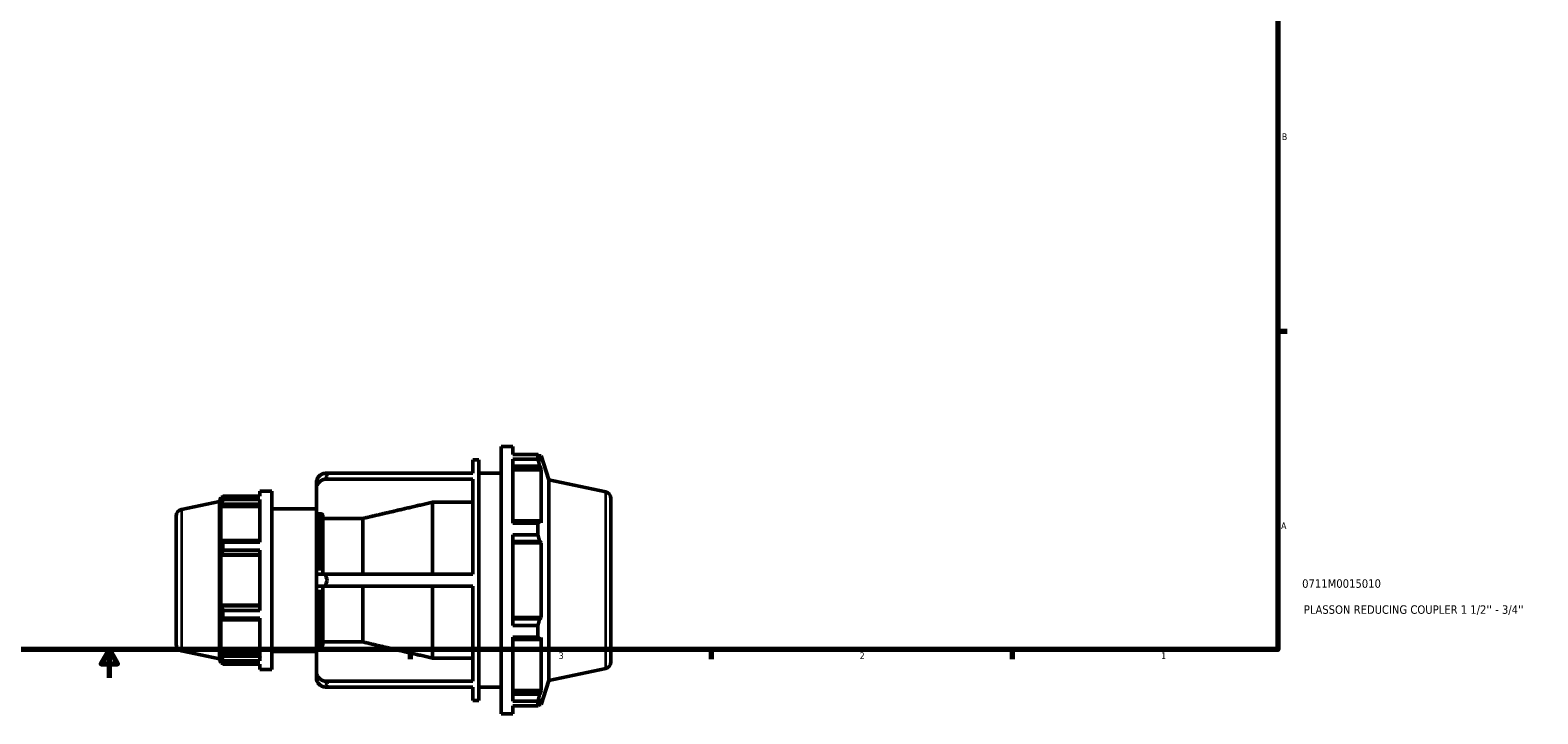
# Model space of a CAD drawing. Header units: inches. Extents: x -3.1 to 52.4, y -14.1 to 33.6.
# Tile 4 of 8: x 15.9 to 37.2, y 0.1 to 9.8. Entities that reach past the tile are written whole.
import ezdxf

# ---------------------------------------------------------------- set-up
doc = ezdxf.new("R2010")
doc.units = ezdxf.units.IN
doc.header["$MEASUREMENT"] = 0
for name, color, linetype, lineweight in [('Border (ANSI)', 7, 'Continuous', 70), ('Title (ANSI)', 7, 'Continuous', 50), ('Visible (ANSI)', 7, 'Continuous', 50), ('Visible Narrow (ANSI)', 7, 'Continuous', 35)]:
    doc.layers.add(name, color=color, linetype=linetype, lineweight=lineweight)
doc.styles.add('Note Text (ANSI)', font='tahoma.ttf')
doc.styles.add('Text Style29', font='tahoma.ttf')

# ---------------------------------------------------------------- blocks, each defined once
blk = doc.blocks.new('Borders Default Border')
at = {"layer": 'Border (ANSI)'}
for p, q in [((33.5, 5.5), (33.634, 5.5)), ((21.25, 1), (21.25, 0.866)), ((25.5, 1), (25.5, 0.866)), ((29.75, 1), (29.75, 0.866))]:
    blk.add_line(p, q, dxfattribs=at)
at = {"layer": 'Border (ANSI)', "flags": 128}
for points in [[(0.5, 1), (0.5, 21), (33.5, 21), (33.5, 1), (0.5, 1)], [(17, 0.6), (17, 1), (16.885, 0.8), (17.115, 0.8), (17, 1)]]:
    blk.add_lwpolyline(points, dxfattribs=at)
at = {"layer": 'Border (ANSI)', "color": 5, "true_color": 0x0000ff, "char_height": 0.0945, "attachment_point": 7, "style": 'Note Text (ANSI)'}
for s, insert in [('B', (33.558, 8.203)), ('A', (33.547, 2.703)), ('4', (19.092, 0.866)), ('3', (23.346, 0.864)), ('2', (27.596, 0.866)), ('1', (31.854, 0.866))]:
    blk.add_mtext(s, dxfattribs=dict(at, insert=insert))
blk = doc.blocks.new('Title Blocks ANSI - Large')
at = {"layer": 'Title (ANSI)', "color": 5, "true_color": 0x0000ff, "style": 'Text Style29'}
for tag, p in [('PART_NUMBER_001', (0.345, 0.873)), ('DESCRIPTION_001', (0.369, 0.505))]:
    blk.add_attdef(tag, p, '', height=0.12, dxfattribs=at)

msp = doc.modelspace()

# ---------------------------------------------------------------- linework, layer by layer
at = {"layer": 'Visible (ANSI)'}
for p, q in [((22.531, 0.09), (22.531, 3.87)), ((22.531, 3.87), (22.699, 3.87)), ((22.699, 3.759), (22.699, 3.87)), ((22.131, 3.494), (22.131, 3.681)), ((22.131, 3.681), (22.218, 3.681)), ((22.218, 0.279), (22.218, 3.681)), ((22.699, 3.759), (23.053, 3.759)), ((22.699, 2.785), (22.699, 3.69)), ((23.053, 3.69), (22.699, 3.69)), ((23.053, 3.69), (23.053, 3.759)), ((23.063, 3.738), (23.096, 3.738)), ((23.096, 3.657), (23.077, 3.711)), ((23.206, 3.398), (23.096, 3.738)), ((23.096, 3.657), (23.096, 3.738)), ((20.051, 3.494), (22.131, 3.494)), ((22.131, 3.41), (20.051, 3.41)), ((22.131, 2.064), (22.131, 3.41)), ((22.218, 3.492), (22.531, 3.492)), ((22.699, 3.59), (23.077, 3.59)), ((22.699, 3.539), (23.096, 3.539)), ((23.077, 3.59), (23.096, 3.539)), ((23.096, 2.792), (23.096, 3.539)), ((19.125, 3.24), (19.125, 3.166)), ((19.125, 3.24), (19.293, 3.24)), ((19.293, 3.24), (19.293, 0.72)), ((19.925, 3.364), (19.925, 3.28)), ((19.925, 3.28), (19.925, 2.895)), ((23.206, 0.563), (23.206, 3.398)), ((24.009, 3.227), (23.206, 3.398)), ((18.017, 2.98), (18.556, 3.094)), ((18.556, 3.094), (18.575, 3.152)), ((18.556, 0.867), (18.556, 3.094)), ((18.575, 3.152), (18.575, 3.098)), ((18.596, 3.152), (18.575, 3.152)), ((18.587, 3.134), (18.575, 3.098)), ((18.575, 3.02), (18.587, 3.053)), ((19.125, 3.02), (18.575, 3.02)), ((18.575, 3.02), (18.575, 2.521)), ((18.587, 3.053), (19.125, 3.053)), ((18.604, 3.166), (19.125, 3.166)), ((18.604, 3.12), (18.604, 3.166)), ((19.125, 3.12), (18.604, 3.12)), ((19.125, 3.12), (19.125, 2.517)), ((19.293, 2.988), (19.925, 2.988)), ((21.564, 2.064), (21.564, 3.082)), ((22.131, 3.082), (21.564, 3.082)), ((24.084, 3.135), (24.084, 0.826)), ((17.942, 1.074), (17.942, 2.887)), ((19.925, 2.064), (19.925, 2.895)), ((19.987, 2.918), (19.951, 2.918)), ((20.013, 2.895), (20.013, 2.064)), ((20.58, 2.854), (20.013, 2.854)), ((20.58, 2.064), (20.58, 2.854)), ((23.077, 2.818), (22.699, 2.818)), ((22.699, 2.785), (23.053, 2.785)), ((23.053, 2.62), (23.053, 2.785)), ((23.096, 2.792), (23.077, 2.818)), ((22.699, 1.34), (22.699, 2.62)), ((23.053, 2.62), (22.699, 2.62)), ((18.587, 2.539), (18.575, 2.521)), ((18.575, 2.333), (18.587, 2.344)), ((19.125, 2.539), (18.587, 2.539)), ((18.587, 2.344), (19.125, 2.344)), ((18.604, 2.517), (19.125, 2.517)), ((18.604, 2.407), (18.604, 2.517)), ((19.125, 2.407), (18.604, 2.407)), ((19.125, 2.407), (19.125, 1.554)), ((22.699, 2.526), (23.077, 2.526)), ((22.699, 2.509), (23.096, 2.509)), ((23.077, 2.526), (23.096, 2.509)), ((23.096, 1.452), (23.096, 2.509)), ((19.125, 2.333), (18.575, 2.333)), ((18.575, 2.333), (18.575, 1.628)), ((19.925, 2.064), (20.051, 2.064)), ((19.925, 2.064), (19.925, 1.896)), ((20.051, 2.064), (22.131, 2.064)), ((20.051, 1.896), (19.925, 1.896)), ((19.925, 1.066), (19.925, 1.896)), ((20.013, 1.896), (20.013, 1.066)), ((22.131, 1.896), (20.051, 1.896)), ((20.58, 1.107), (20.58, 1.896)), ((21.564, 0.879), (21.564, 1.896)), ((22.131, 0.551), (22.131, 1.896)), ((19.125, 1.628), (18.575, 1.628)), ((18.587, 1.617), (18.575, 1.628)), ((19.125, 1.617), (18.587, 1.617)), ((18.604, 1.554), (19.125, 1.554)), ((18.604, 1.444), (18.604, 1.554)), ((18.575, 1.439), (18.587, 1.422)), ((18.575, 1.439), (18.575, 0.941)), ((18.587, 1.422), (19.125, 1.422)), ((19.125, 1.444), (18.604, 1.444)), ((19.125, 1.444), (19.125, 0.84)), ((22.699, 1.452), (23.096, 1.452)), ((23.077, 1.435), (22.699, 1.435)), ((22.699, 1.34), (23.053, 1.34)), ((23.053, 1.175), (23.053, 1.34)), ((23.096, 1.452), (23.077, 1.435)), ((19.925, 1.066), (19.925, 0.68)), ((20.013, 1.107), (20.58, 1.107)), ((22.699, 0.27), (22.699, 1.175)), ((23.053, 1.175), (22.699, 1.175)), ((22.699, 1.143), (23.077, 1.143)), ((23.077, 1.143), (23.096, 1.169)), ((23.096, 0.421), (23.096, 1.169)), ((18.017, 0.981), (18.556, 0.867)), ((18.556, 0.867), (18.575, 0.809)), ((19.125, 0.941), (18.575, 0.941)), ((18.587, 0.907), (18.575, 0.941)), ((18.575, 0.863), (18.587, 0.827)), ((18.575, 0.863), (18.575, 0.809)), ((19.125, 0.907), (18.587, 0.907)), ((19.293, 0.972), (19.925, 0.972)), ((19.951, 1.043), (19.987, 1.043)), ((21.564, 0.879), (22.131, 0.879)), ((18.596, 0.809), (18.575, 0.809)), ((18.604, 0.84), (19.125, 0.84)), ((18.604, 0.795), (18.604, 0.84)), ((19.125, 0.795), (18.604, 0.795)), ((19.125, 0.795), (19.125, 0.72)), ((19.125, 0.72), (19.293, 0.72)), ((19.925, 0.68), (19.925, 0.596)), ((24.009, 0.733), (23.206, 0.563)), ((20.051, 0.551), (22.131, 0.551)), ((22.131, 0.467), (20.051, 0.467)), ((22.131, 0.279), (22.131, 0.467)), ((22.218, 0.468), (22.531, 0.468)), ((23.206, 0.563), (23.096, 0.223)), ((22.131, 0.279), (22.218, 0.279)), ((22.699, 0.421), (23.096, 0.421)), ((23.077, 0.371), (22.699, 0.371)), ((22.699, 0.27), (23.053, 0.27)), ((23.053, 0.202), (23.053, 0.27)), ((23.063, 0.223), (23.096, 0.223)), ((23.096, 0.421), (23.077, 0.371)), ((23.077, 0.25), (23.096, 0.304)), ((23.096, 0.223), (23.096, 0.304)), ((22.531, 0.09), (22.699, 0.09)), ((22.699, 0.09), (22.699, 0.202)), ((23.053, 0.202), (22.699, 0.202))]:
    msp.add_line(p, q, dxfattribs=at)
for centre, start, end in [((23.989, 3.135), 0, 78), ((18.037, 2.887), 102, 180), ((18.037, 1.074), 180, 258), ((23.989, 0.826), 282, 0)]:
    msp.add_arc(centre, 0.0947, start, end, dxfattribs=at)
for centre, start_param, end_param in [((20.076, 3.364), 4.878264, 6.283185), ((20.076, 3.28), 4.878264, 6.283185), ((20.076, 0.68), 0, 1.404921), ((20.076, 0.596), 0, 1.404921)]:
    msp.add_ellipse(centre, major_axis=(-0.151, 0), ratio=0.866025, start_param=start_param, end_param=end_param, dxfattribs=at)
for points, weights in [([(23.053, 3.759), (23.065, 3.734), (23.077, 3.711)], [1, 1.0035262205, 1.00624278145]), ([(23.077, 3.59), (23.065, 3.639), (23.053, 3.69)], [1.00624278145, 1.0035262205, 1]), ([(18.587, 3.134), (18.595, 3.15), (18.604, 3.166)], [1.00176942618, 1.00129309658, 1]), ([(18.604, 3.12), (18.595, 3.086), (18.587, 3.053)], [1, 1.00129309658, 1.00176942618]), ([(21.564, 3.082), (21.017, 2.955), (20.58, 2.854)], [1, 1.00613599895, 1]), ([(23.053, 2.785), (23.065, 2.802), (23.077, 2.818)], [1, 1.0035262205, 1.00624278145]), ([(23.077, 2.526), (23.065, 2.572), (23.053, 2.62)], [1.00624278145, 1.0035262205, 1]), ([(18.587, 2.539), (18.595, 2.528), (18.604, 2.517)], [1.00176942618, 1.00129309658, 1]), ([(18.604, 2.407), (18.595, 2.375), (18.587, 2.344)], [1, 1.00129309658, 1.00176942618]), ([(18.587, 1.617), (18.595, 1.586), (18.604, 1.554)], [1.00176942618, 1.00129309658, 1]), ([(18.604, 1.444), (18.595, 1.433), (18.587, 1.422)], [1, 1.00129309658, 1.00176942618]), ([(23.053, 1.34), (23.065, 1.388), (23.077, 1.435)], [1, 1.0035262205, 1.00624278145]), ([(20.58, 1.107), (21.017, 1.005), (21.564, 0.879)], [1, 1.00613599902, 1]), ([(23.077, 1.143), (23.065, 1.159), (23.053, 1.175)], [1.00624278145, 1.0035262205, 1]), ([(18.587, 0.907), (18.595, 0.875), (18.604, 0.84)], [1.00176942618, 1.00129309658, 1]), ([(18.604, 0.795), (18.595, 0.811), (18.587, 0.827)], [1, 1.00129309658, 1.00176942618]), ([(23.053, 0.27), (23.065, 0.322), (23.077, 0.371)], [1, 1.0035262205, 1.00624278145]), ([(23.077, 0.25), (23.065, 0.226), (23.053, 0.202)], [1.00624278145, 1.0035262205, 1])]:
    msp.add_rational_spline(points, weights, degree=2, dxfattribs=at)
for points in [[(20.076, 3.453), (20.068, 3.467), (20.06, 3.481), (20.051, 3.494)], [(20.051, 3.41), (20.06, 3.425), (20.068, 3.44), (20.076, 3.453)], [(20.076, 1.98), (20.068, 2.007), (20.06, 2.036), (20.051, 2.064)], [(20.051, 1.896), (20.06, 1.925), (20.068, 1.953), (20.076, 1.98)], [(20.076, 0.507), (20.068, 0.521), (20.06, 0.535), (20.051, 0.551)], [(20.051, 0.467), (20.06, 0.48), (20.068, 0.494), (20.076, 0.507)]]:
    msp.add_open_spline(points, degree=3, dxfattribs=at)
for points, knots in [([(19.951, 2.918), (19.948, 2.918), (19.944, 2.917), (19.938, 2.915), (19.935, 2.913), (19.93, 2.909), (19.928, 2.906), (19.926, 2.901), (19.925, 2.898), (19.925, 2.895)], [0, 0, 0, 0, 0.02463605, 0.02463605, 0.04930677, 0.04930677, 0.07402054, 0.07402054, 0.09877173, 0.09877173, 0.09877173, 0.09877173]), ([(20.013, 2.895), (20.013, 2.898), (20.012, 2.901), (20.01, 2.906), (20.007, 2.909), (20.003, 2.913), (20, 2.915), (19.994, 2.917), (19.99, 2.918), (19.987, 2.918)], [-0.09877173, -0.09877173, -0.09877173, -0.09877173, -0.07402054, -0.07402054, -0.04930677, -0.04930677, -0.02463605, -0.02463605, 0, 0, 0, 0]), ([(19.925, 1.066), (19.925, 1.063), (19.926, 1.06), (19.928, 1.054), (19.93, 1.052), (19.935, 1.048), (19.938, 1.046), (19.944, 1.044), (19.948, 1.043), (19.951, 1.043)], [-0.09877173, -0.09877173, -0.09877173, -0.09877173, -0.07402054, -0.07402054, -0.04930677, -0.04930677, -0.02463605, -0.02463605, 0, 0, 0, 0]), ([(19.987, 1.043), (19.99, 1.043), (19.994, 1.044), (20, 1.046), (20.003, 1.048), (20.007, 1.052), (20.01, 1.054), (20.012, 1.06), (20.013, 1.063), (20.013, 1.066)], [0, 0, 0, 0, 0.02463605, 0.02463605, 0.04930677, 0.04930677, 0.07402054, 0.07402054, 0.09877173, 0.09877173, 0.09877173, 0.09877173])]:
    msp.add_open_spline(points, degree=3, knots=knots, dxfattribs=at)
at = {"layer": 'Visible Narrow (ANSI)'}
for p, q in [((24.009, 0.749), (24.009, 3.212)), ((18.017, 2.967), (18.017, 0.993)), ((19.951, 2.888), (19.951, 2.115)), ((19.987, 2.115), (19.987, 2.888)), ((19.951, 1.846), (19.951, 1.073)), ((19.987, 1.073), (19.987, 1.846))]:
    msp.add_line(p, q, dxfattribs=at)

# ---------------------------------------------------------------- block references
msp.add_blockref('Borders Default Border', (0, 0))
msp.add_blockref('Title Blocks ANSI - Large', (33.5, 1)).add_auto_attribs({'PART_NUMBER_001': '0711M0015010', 'DESCRIPTION_001': "PLASSON REDUCING COUPLER 1 1/2'' - 3/4''"})

doc.saveas('drawing.dxf')
